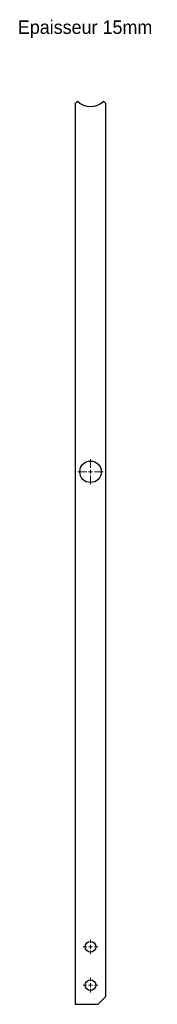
# Model space of a CAD drawing. Header units: millimetres. Extents: x 1053 to 1233, y 1308 to 2591.
import ezdxf

# ---------------------------------------------------------------- set-up
doc = ezdxf.new("R2010")
doc.units = ezdxf.units.MM
doc.header["$LTSCALE"] = 10

# ---------------------------------------------------------------- blocks, each defined once
blk = doc.blocks.new('SW_CENTERMARKSYMBOL_0')
at = {"color": 0, "linetype": 'Continuous', "lineweight": 18}
for p, q in [((-5, 0), (-9.5, 0)), ((0, 0), (-2.5, 0)), ((0, 5), (0, 9.5)), ((0, 0), (0, 2.5)), ((0, 0), (0, -2.5)), ((0, 0), (2.5, 0)), ((5, 0), (9.5, 0)), ((0, -5), (0, -9.5))]:
    blk.add_line(p, q, dxfattribs=at)
blk = doc.blocks.new('SW_CENTERMARKSYMBOL_1')
at = {"color": 0, "linetype": 'Continuous', "lineweight": 18}
for p, q in [((-5, 0), (-9.5, 0)), ((0, 0), (-2.5, 0)), ((0, 5), (0, 9.5)), ((0, 0), (0, 2.5)), ((0, 0), (0, -2.5)), ((0, 0), (2.5, 0)), ((5, 0), (9.5, 0)), ((0, -5), (0, -9.5))]:
    blk.add_line(p, q, dxfattribs=at)
blk = doc.blocks.new('SW_CENTERMARKSYMBOL_2')
at = {"color": 0, "linetype": 'Continuous', "lineweight": 18}
for p, q in [((0, 5), (0, 16.5)), ((-5, 0), (-16.5, 0)), ((0, 0), (-2.5, 0)), ((0, 0), (0, 2.5)), ((0, 0), (0, -2.5)), ((0, 0), (2.5, 0)), ((5, 0), (16.5, 0)), ((0, -5), (0, -16.5))]:
    blk.add_line(p, q, dxfattribs=at)
blk = doc.blocks.new('SW_CENTERMARKSYMBOL_3')
at = {"color": 0, "linetype": 'Continuous', "lineweight": 18}
for p, q in [((-5, 0), (-9.5, 0)), ((0, 0), (-2.5, 0)), ((0, 5), (0, 9.5)), ((0, 0), (0, 2.5)), ((0, 0), (0, -2.5)), ((0, 0), (2.5, 0)), ((5, 0), (9.5, 0)), ((0, -5), (0, -9.5))]:
    blk.add_line(p, q, dxfattribs=at)
blk = doc.blocks.new('SW_CENTERMARKSYMBOL_4')
at = {"color": 0, "linetype": 'Continuous', "lineweight": 18}
for p, q in [((-5, 0), (-9.5, 0)), ((0, 0), (-2.5, 0)), ((0, 5), (0, 9.5)), ((0, 0), (0, 2.5)), ((0, 0), (0, -2.5)), ((0, 0), (2.5, 0)), ((5, 0), (9.5, 0)), ((0, -5), (0, -9.5))]:
    blk.add_line(p, q, dxfattribs=at)
blk = doc.blocks.new('SW_CENTERMARKSYMBOL_5')
at = {"color": 0, "linetype": 'Continuous', "lineweight": 18}
for p, q in [((0, 5), (0, 16.5)), ((-5, 0), (-16.5, 0)), ((0, 0), (-2.5, 0)), ((0, 0), (0, 2.5)), ((0, 0), (0, -2.5)), ((0, 0), (2.5, 0)), ((5, 0), (16.5, 0)), ((0, -5), (0, -16.5))]:
    blk.add_line(p, q, dxfattribs=at)

msp = doc.modelspace()

# ---------------------------------------------------------------- linework, layer by layer
at = {"color": 7, "linetype": 'Continuous', "lineweight": 25}
for p, q in [((1128.5, 2485.2), (1125.6, 2482.3)), ((1125.6, 2482.3), (1125.6, 1308.4)), ((1165.6, 2482.3), (1162.7, 2485.2)), ((1165.6, 1318.4), (1165.6, 2482.3)), ((1155.6, 1308.4), (1165.6, 1318.4)), ((1125.6, 1308.4), (1155.6, 1308.4))]:
    msp.add_line(p, q, dxfattribs=at)
for centre, radius in [((1145.6, 2002.3), 14), ((1145.6, 1383.4), 7), ((1145.6, 1333.4), 7)]:
    msp.add_circle(centre, radius, dxfattribs=at)
msp.add_arc((1145.6, 2502.3), 24.2, 225, 315, dxfattribs=at)

# ---------------------------------------------------------------- block references
at = {"color": 7, "linetype": 'Continuous', "lineweight": 18}
msp.add_blockref('SW_CENTERMARKSYMBOL_2', (1145.6, 2002.3), dxfattribs=at)
at = {"color": 8, "linetype": 'Continuous'}
for name, p in [('SW_CENTERMARKSYMBOL_5', (1145.6, 2002.3)), ('SW_CENTERMARKSYMBOL_1', (1145.6, 1383.4)), ('SW_CENTERMARKSYMBOL_4', (1145.6, 1383.4)), ('SW_CENTERMARKSYMBOL_0', (1145.6, 1333.4)), ('SW_CENTERMARKSYMBOL_3', (1145.6, 1333.4))]:
    msp.add_blockref(name, p, dxfattribs=at)

# ---------------------------------------------------------------- texts
at = {"insert": (1050.7, 2590.4), "char_height": 17.5, "attachment_point": 1}
msp.add_mtext_dynamic_manual_height_columns('Epaisseur 15mm', width=326.111, gutter_width=87.5, heights=[0], dxfattribs=at)

doc.saveas('drawing.dxf')
